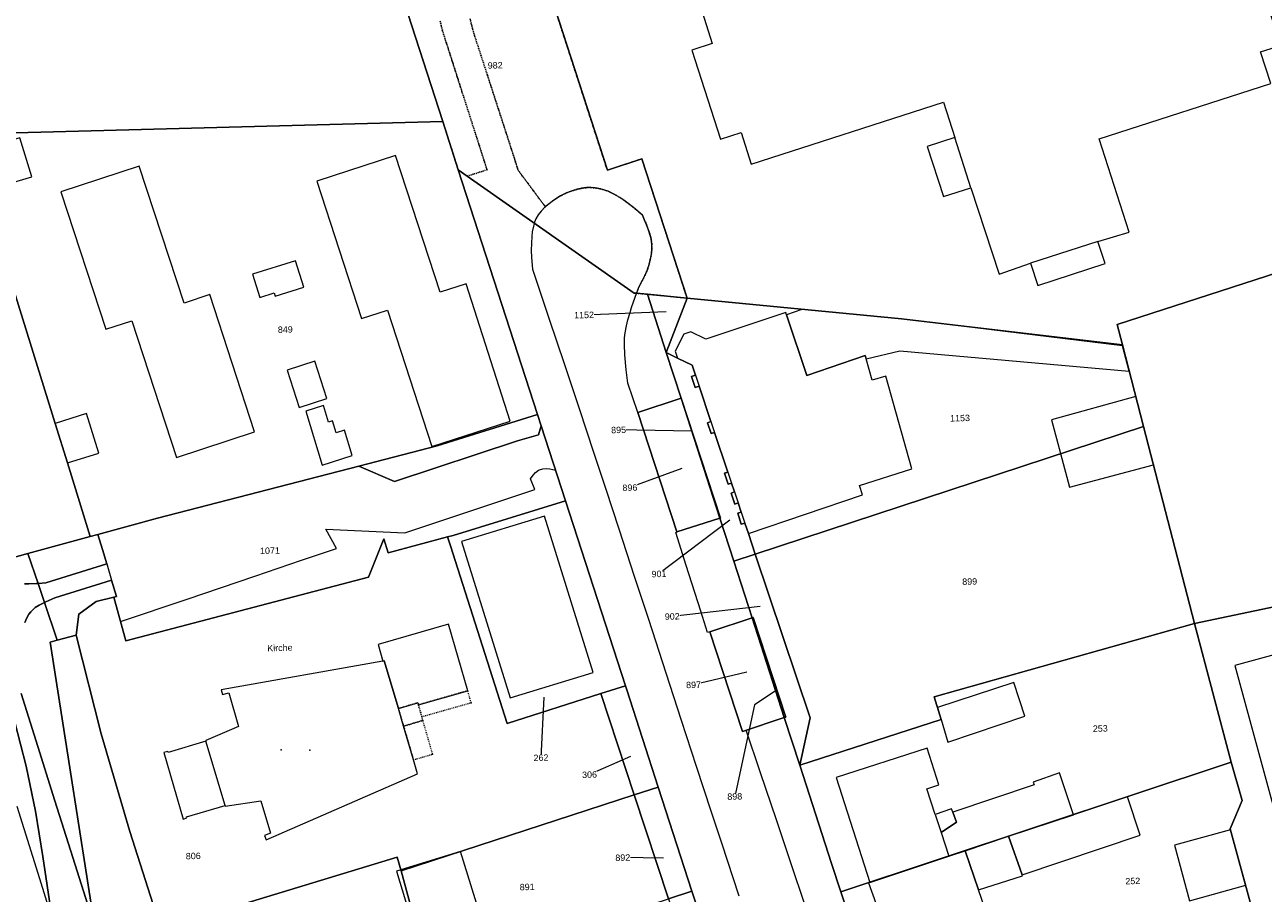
# Model space of a CAD drawing. Header units: millimetres. Extents: x -191 to 81095, y -508122 to 28741.
# Tile 26 of 255: x 4209 to 4345, y 9998 to 10093. Entities that reach past the tile are written whole.
import ezdxf

# ---------------------------------------------------------------- set-up
doc = ezdxf.new("R2010")
doc.units = ezdxf.units.MM
for name, pattern in [('VE22-087 DB - VST Hervest-Dorsten ALK VA2736$0$1', [0]), ('VE22-087 DB - VST Hervest-Dorsten ALK VA2736$0$2', [0.16, 0.06, -0.1]), ('VE22-087 DB - VST Hervest-Dorsten ALK VA2736$0$3', [0.26, 0.11, -0.15])]:
    doc.linetypes.add(name, pattern=pattern)
doc.layers.get('0').update_dxf_attribs({"color": 251})
for name, color, linetype, lineweight in [('VE22-087 DB - VST Hervest-Dorsten ALK VA2736$0$AX_Bauteil', 7, 'VE22-087 DB - VST Hervest-Dorsten ALK VA2736$0$1', 18), ('VE22-087 DB - VST Hervest-Dorsten ALK VA2736$0$AX_BesondererBauwerkspunkt_G2300', 7, 'VE22-087 DB - VST Hervest-Dorsten ALK VA2736$0$1', 18), ('VE22-087 DB - VST Hervest-Dorsten ALK VA2736$0$AX_Flurstueck', 9, 'VE22-087 DB - VST Hervest-Dorsten ALK VA2736$0$1', 18), ('VE22-087 DB - VST Hervest-Dorsten ALK VA2736$0$AX_Gebaeude', 7, 'VE22-087 DB - VST Hervest-Dorsten ALK VA2736$0$1', 18), ('VE22-087 DB - VST Hervest-Dorsten ALK VA2736$0$AX_IndustrieUndGewerbeflaeche', 7, 'VE22-087 DB - VST Hervest-Dorsten ALK VA2736$0$1', 18), ('VE22-087 DB - VST Hervest-Dorsten ALK VA2736$0$AX_Platz', 7, 'VE22-087 DB - VST Hervest-Dorsten ALK VA2736$0$1', 18), ('VE22-087 DB - VST Hervest-Dorsten ALK VA2736$0$AX_SonstigesBauwerkOderSonstigeEinrichtung', 7, 'VE22-087 DB - VST Hervest-Dorsten ALK VA2736$0$1', 18), ('VE22-087 DB - VST Hervest-Dorsten ALK VA2736$0$AX_SportFreizeitUndErholungsflaeche', 7, 'VE22-087 DB - VST Hervest-Dorsten ALK VA2736$0$1', 18), ('VE22-087 DB - VST Hervest-Dorsten ALK VA2736$0$AX_Strassenverkehr', 7, 'VE22-087 DB - VST Hervest-Dorsten ALK VA2736$0$1', 18), ('VE22-087 DB - VST Hervest-Dorsten ALK VA2736$0$AX_Strassenverkehrsanlage', 7, 'VE22-087 DB - VST Hervest-Dorsten ALK VA2736$0$1', 18), ('VE22-087 DB - VST Hervest-Dorsten ALK VA2736$0$AX_Weg', 7, 'VE22-087 DB - VST Hervest-Dorsten ALK VA2736$0$1', 18), ('VE22-087 DB - VST Hervest-Dorsten ALK VA2736$0$AX_Wohnbauflaeche', 7, 'VE22-087 DB - VST Hervest-Dorsten ALK VA2736$0$1', 18)]:
    doc.layers.add(name, color=color, linetype=linetype, lineweight=lineweight)
doc.layers.add('XREF ALK Kataster', color=251, linetype='Continuous')
doc.styles.add('VE22-087 DB - VST Hervest-Dorsten ALK VA2736$0$0', font='arial.ttf')

# ---------------------------------------------------------------- blocks, each defined once
blk = doc.blocks.new('VE22-087 DB - VST Hervest-Dorsten ALK VA2736$0$99')
at = {"color": 0}
blk.add_point((0, 0), dxfattribs=at)
blk = doc.blocks.new('VE22-087 DB - VST Hervest-Dorsten ALK VA2736')
at = {"layer": 'VE22-087 DB - VST Hervest-Dorsten ALK VA2736$0$AX_Bauteil', "color": 7, "linetype": 'VE22-087 DB - VST Hervest-Dorsten ALK VA2736$0$1', "lineweight": 13, "ltscale": 0.5}
for points in [[(4307.99, 10079.94, 0), (4309.77, 10074.46, 0), (4312.76, 10075.42, 0), (4311, 10080.9, 0)], [(4319.29, 10067.16, 0), (4320.09, 10064.73, 0), (4327.45, 10067.11, 0), (4326.66, 10069.55, 0)], [(4229.07, 10014.85, 0), (4224.96, 10013.61, 0), (4224.92, 10013.74, 0), (4224.48, 10013.61, 0), (4226.6, 10006.34, 0), (4227, 10006.49, 0), (4226.97, 10006.59, 0), (4231.17, 10007.81, 0)], [(4322.46, 10011.38, 0), (4319.59, 10010.38, 0), (4319.69, 10010.09, 0), (4310.8, 10007.11, 0), (4311.17, 10006.01, 0), (4309.5, 10004.86, 0), (4310.34, 10002.28, 0), (4312.13, 10002.87, 0), (4316.89, 10004.45, 0), (4323.97, 10006.81, 0)], [(4310.65, 10007.44, 0), (4308.86, 10006.85, 0), (4309.5, 10004.86, 0), (4311.17, 10006.01, 0), (4310.8, 10007.11, 0)]]:
    blk.add_polyline3d(points, close=True, dxfattribs=at)
at = {"layer": 'VE22-087 DB - VST Hervest-Dorsten ALK VA2736$0$AX_Flurstueck', "linetype": 'VE22-087 DB - VST Hervest-Dorsten ALK VA2736$0$1', "lineweight": 13, "ltscale": 0.5}
for points in [[(4245.62, 10111.62, 0), (4254.98, 10082.67, 0), (4256.68, 10077.39, 0), (4257.67, 10076.69, 0), (4275.92, 10063.9, 0), (4276.18, 10063.88, 0), (4277.37, 10063.77, 0), (4281.71, 10063.35, 0), (4276.78, 10078.58, 0), (4272.99, 10077.33, 0), (4261.43, 10113, 0)], [(4213.59, 9986.37, 0), (4211.25, 10002.23, 0), (4210.44, 10007.19, 0), (4209.4, 10012.11, 0), (4208.17, 10016.95, 0)], [(4303.31, 9983.91, 0), (4298.54, 9998.36, 0), (4297.51, 10001.48, 0), (4294.03, 10012.23, 0), (4292.35, 10017.44, 0), (4287.79, 10015.93, 0), (4284.19, 10026.84, 0), (4288.82, 10028.34, 0), (4286.81, 10034.57, 0), (4285.29, 10039.25, 0), (4280.61, 10037.75, 0), (4276.34, 10050.84, 0), (4281.05, 10052.39, 0), (4281.07, 10052.4, 0), (4279.43, 10057.38, 0), (4277.37, 10063.77, 0), (4276.18, 10063.88, 0), (4275.92, 10063.9, 0), (4257.67, 10076.69, 0), (4256.68, 10077.39, 0), (4265.35, 10050.6, 0), (4265.76, 10049.35, 0), (4268.4, 10041.17, 0), (4274.97, 10020.93, 0), (4275.12, 10020.47, 0), (4278.56, 10009.84, 0), (4282.25, 9998.46, 0), (4283.17, 9995.61, 0)], [(4279.43, 10061.84, 0), (4270.44, 10061.49, 0)], [(4282.23, 10048.77, 0), (4274.21, 10048.92, 0)], [(4281.15, 10044.71, 0), (4275.46, 10042.6, 0)], [(4286.4, 10039.03, 0), (4278.64, 10033.16, 0)], [(4388.47, 10038.49, 0), (4337.21, 10027.73, 0), (4341.25, 10012.55, 0), (4342.43, 10008.38, 0), (4341.14, 10005.26, 0), (4343.33, 9997.23, 0)], [(4217.26, 9992.34, 0), (4212.05, 10025.69, 0), (4212.81, 10025.9, 0), (4211.41, 10030.03, 0), (4210.71, 10032.12, 0), (4209.61, 10035.38, 0), (4204.75, 10034.06, 0)], [(4208.17, 10016.95, 0), (4209.4, 10012.11, 0), (4210.44, 10007.19, 0), (4211.25, 10002.23, 0), (4213.59, 9986.37, 0)], [(4289.71, 10029.59, 0), (4280.09, 10028.51, 0)], [(4288.25, 10022.4, 0), (4282.42, 10021.03, 0)], [(4291.46, 10020.4, 0), (4289.08, 10018.82, 0), (4286.93, 10008.81, 0)], [(4266.04, 10019.69, 0), (4265.73, 10013.05, 0)], [(4275.54, 10013.17, 0), (4271.03, 10011.2, 0)], [(4279.12, 10002.06, 0), (4274.68, 10002.12, 0)]]:
    blk.add_polyline3d(points, dxfattribs=at)
for points in [[(4261.43, 10113, 0), (4272.99, 10077.33, 0), (4276.78, 10078.58, 0), (4281.71, 10063.35, 0), (4305.18, 10061.08, 0), (4329.36, 10058.24, 0), (4328.78, 10060.47, 0), (4361.43, 10071.04, 0), (4381.59, 10069.96, 0), (4381.71, 10070.54, 0), (4381.86, 10071.13, 0), (4382.03, 10071.7, 0), (4382.22, 10072.28, 0), (4382.42, 10072.84, 0), (4382.64, 10073.4, 0), (4382.89, 10073.95, 0), (4383.14, 10074.5, 0), (4383.42, 10075.03, 0), (4385.38, 10111.58, 0), (4371.05, 10111.92, 0), (4355.82, 10111.71, 0), (4315.43, 10112.26, 0)], [(4215.95, 10111.24, 0), (4195.82, 10110.38, 0), (4202.75, 10081.29, 0), (4254.98, 10082.67, 0), (4245.62, 10111.62, 0), (4241.2, 10109.63, 0), (4236.23, 10108.72, 0), (4231.06, 10108.92, 0)], [(4256.68, 10077.39, 0), (4254.98, 10082.67, 0), (4202.75, 10081.29, 0), (4212.58, 10049.62, 0), (4213.92, 10045.3, 0), (4216.42, 10037.24, 0), (4217.25, 10037.47, 0), (4223.77, 10039.26, 0), (4245.81, 10044.95, 0), (4254.38, 10047.17, 0), (4265.35, 10050.6, 0)], [(4199.99, 10081.22, 0), (4193.91, 10080.88, 0), (4191.44, 10080.74, 0), (4191.31, 10080.73, 0), (4188.16, 10080.56, 0), (4189.36, 10072.67, 0), (4195.55, 10051.85, 0), (4199.42, 10039.34, 0), (4204.16, 10033.9, 0), (4204.75, 10034.06, 0), (4209.61, 10035.38, 0), (4216.42, 10037.24, 0), (4213.92, 10045.3, 0), (4212.58, 10049.62, 0), (4202.75, 10081.29, 0)], [(4361.43, 10071.04, 0), (4328.78, 10060.47, 0), (4329.36, 10058.24, 0), (4331.65, 10049.29, 0), (4337.21, 10027.73, 0), (4388.47, 10038.49, 0), (4388.15, 10039.24, 0), (4387.85, 10039.99, 0), (4387.57, 10040.75, 0), (4387.32, 10041.52, 0), (4387.08, 10042.29, 0), (4386.87, 10043.07, 0), (4381.28, 10064.8, 0), (4381.25, 10065.37, 0), (4381.23, 10065.95, 0), (4381.22, 10066.52, 0), (4381.24, 10067.1, 0), (4381.27, 10067.67, 0), (4381.32, 10068.25, 0), (4381.39, 10068.82, 0), (4381.48, 10069.39, 0), (4381.59, 10069.96, 0)], [(4277.37, 10063.77, 0), (4279.43, 10057.38, 0), (4281.71, 10063.35, 0)], [(4281.71, 10063.35, 0), (4279.43, 10057.38, 0), (4280.66, 10056.78, 0), (4282.27, 10055.99, 0), (4282.63, 10054.91, 0), (4282.2, 10054.76, 0), (4282.61, 10053.56, 0), (4283.04, 10053.7, 0), (4284.33, 10049.84, 0), (4283.95, 10049.71, 0), (4284.35, 10048.51, 0), (4284.73, 10048.64, 0), (4286.18, 10044.31, 0), (4285.8, 10044.18, 0), (4286.19, 10042.98, 0), (4286.58, 10043.11, 0), (4286.9, 10042.13, 0), (4286.52, 10042, 0), (4286.94, 10040.81, 0), (4287.31, 10040.93, 0), (4287.64, 10039.92, 0), (4287.26, 10039.8, 0), (4287.64, 10038.6, 0), (4288.04, 10038.73, 0), (4288.42, 10037.6, 0), (4289.17, 10035.34, 0), (4331.65, 10049.29, 0), (4329.36, 10058.24, 0), (4305.18, 10061.08, 0)], [(4284.73, 10048.64, 0), (4284.35, 10048.51, 0), (4283.95, 10049.71, 0), (4284.33, 10049.84, 0), (4283.04, 10053.7, 0), (4282.61, 10053.56, 0), (4282.2, 10054.76, 0), (4282.63, 10054.91, 0), (4282.27, 10055.99, 0), (4280.66, 10056.78, 0), (4279.43, 10057.38, 0), (4281.07, 10052.4, 0), (4285.36, 10039.28, 0), (4285.29, 10039.25, 0), (4286.81, 10034.57, 0), (4289.17, 10035.34, 0), (4288.42, 10037.6, 0), (4288.04, 10038.73, 0), (4287.64, 10038.6, 0), (4287.26, 10039.8, 0), (4287.64, 10039.92, 0), (4287.31, 10040.93, 0), (4286.94, 10040.81, 0), (4286.52, 10042, 0), (4286.9, 10042.13, 0), (4286.58, 10043.11, 0), (4286.19, 10042.98, 0), (4285.8, 10044.18, 0), (4286.18, 10044.31, 0)], [(4285.29, 10039.25, 0), (4281.05, 10052.39, 0), (4276.34, 10050.84, 0), (4280.61, 10037.75, 0)], [(4285.36, 10039.28, 0), (4281.07, 10052.4, 0), (4281.05, 10052.39, 0), (4285.29, 10039.25, 0)], [(4249.01, 10035.46, 0), (4255.52, 10037.21, 0), (4256.14, 10037.37, 0), (4268.4, 10041.17, 0), (4265.76, 10049.35, 0), (4265.35, 10050.6, 0), (4254.38, 10047.17, 0), (4245.81, 10044.95, 0), (4223.77, 10039.26, 0), (4217.25, 10037.47, 0), (4216.42, 10037.24, 0), (4209.61, 10035.38, 0), (4210.71, 10032.12, 0), (4211.41, 10030.03, 0), (4212.81, 10025.9, 0), (4214.88, 10026.45, 0), (4215.19, 10028.75, 0), (4217.06, 10030.13, 0), (4219.01, 10030.62, 0), (4220.33, 10025.84, 0), (4246.88, 10032.8, 0), (4248.53, 10036.99, 0)], [(4337.21, 10027.73, 0), (4331.65, 10049.29, 0), (4289.17, 10035.34, 0), (4295.17, 10017.4, 0), (4294.03, 10012.23, 0), (4309.5, 10017.24, 0), (4308.76, 10019.72, 0)], [(4268.4, 10041.17, 0), (4256.14, 10037.37, 0), (4255.52, 10037.21, 0), (4255.82, 10036.25, 0), (4262.04, 10016.8, 0), (4272.27, 10020.07, 0), (4274.97, 10020.93, 0)], [(4220.33, 10025.84, 0), (4219.01, 10030.62, 0), (4217.06, 10030.13, 0), (4215.19, 10028.75, 0), (4214.88, 10026.45, 0), (4217.63, 10015.66, 0), (4220.74, 10004.97, 0), (4224.13, 9994.38, 0), (4233.23, 9997.07, 0), (4250.01, 10002.16, 0), (4250.42, 10000.66, 0), (4275.94, 10008.99, 0), (4272.27, 10020.07, 0), (4262.04, 10016.8, 0), (4255.82, 10036.25, 0), (4255.52, 10037.21, 0), (4249.01, 10035.46, 0), (4248.53, 10036.99, 0), (4246.88, 10032.8, 0)], [(4288.94, 10028.38, 0), (4292.52, 10017.5, 0), (4292.35, 10017.44, 0), (4294.03, 10012.23, 0), (4295.17, 10017.4, 0), (4289.17, 10035.34, 0), (4286.81, 10034.57, 0), (4288.82, 10028.34, 0)], [(4292.35, 10017.44, 0), (4288.82, 10028.34, 0), (4284.19, 10026.84, 0), (4287.79, 10015.93, 0)], [(4288.94, 10028.38, 0), (4288.82, 10028.34, 0), (4292.35, 10017.44, 0), (4292.52, 10017.5, 0)], [(4298.54, 9998.36, 0), (4341.25, 10012.55, 0), (4337.21, 10027.73, 0), (4308.76, 10019.72, 0), (4309.5, 10017.24, 0), (4294.03, 10012.23, 0), (4297.51, 10001.48, 0)], [(4214.88, 10026.45, 0), (4212.81, 10025.9, 0), (4212.05, 10025.69, 0), (4217.26, 9992.34, 0), (4217.55, 9992.43, 0), (4220.35, 9993.26, 0), (4224.13, 9994.38, 0), (4220.74, 10004.97, 0), (4217.63, 10015.66, 0)], [(4275.12, 10020.47, 0), (4274.97, 10020.93, 0), (4272.27, 10020.07, 0), (4275.94, 10008.99, 0), (4278.56, 10009.84, 0)], [(4341.14, 10005.26, 0), (4342.43, 10008.38, 0), (4341.25, 10012.55, 0), (4298.54, 9998.36, 0), (4303.31, 9983.91, 0), (4317.74, 9988.71, 0), (4343.33, 9997.23, 0)], [(4278.56, 10009.84, 0), (4275.94, 10008.99, 0), (4279.67, 9997.61, 0), (4282.25, 9998.46, 0)], [(4275.94, 10008.99, 0), (4250.42, 10000.66, 0), (4253.57, 9989.07, 0), (4279.67, 9997.61, 0)], [(4253.57, 9989.07, 0), (4250.42, 10000.66, 0), (4250.01, 10002.16, 0), (4233.23, 9997.07, 0), (4244.38, 9975.75, 0), (4256.1, 9979.64, 0), (4256.12, 9979.65, 0)], [(4282.25, 9998.46, 0), (4279.67, 9997.61, 0), (4280.6, 9994.77, 0), (4283.17, 9995.61, 0)]]:
    blk.add_polyline3d(points, close=True, dxfattribs=at)
at = {"layer": 'VE22-087 DB - VST Hervest-Dorsten ALK VA2736$0$AX_Gebaeude', "color": 7, "linetype": 'VE22-087 DB - VST Hervest-Dorsten ALK VA2736$0$1', "lineweight": 13, "ltscale": 0.5}
blk.add_polyline3d([(4283.36, 10094.65, 0), (4284.47, 10091.19, 0), (4282.22, 10090.48, 0), (4285.38, 10080.74, 0), (4287.63, 10081.48, 0), (4288.74, 10078, 0), (4309.75, 10084.79, 0), (4311, 10080.9, 0), (4307.99, 10079.94, 0), (4309.77, 10074.46, 0), (4312.76, 10075.42, 0), (4315.85, 10065.97, 0), (4319.29, 10067.16, 0), (4320.09, 10064.73, 0), (4327.45, 10067.11, 0), (4326.66, 10069.55, 0), (4330.09, 10070.56, 0), (4326.79, 10080.76, 0), (4345.58, 10086.84, 0), (4344.45, 10090.29, 0), (4346.65, 10091, 0), (4343.5, 10100.75, 0)], dxfattribs=at)
for points in [[(4208.72, 10080.89, 0), (4204.48, 10079.63, 0), (4205.8, 10075.36, 0), (4210.04, 10076.62, 0)], [(4254.69, 10063.99, 0), (4249.81, 10078.95, 0), (4241.22, 10076.13, 0), (4246.11, 10061.11, 0), (4248.95, 10062.04, 0), (4253.8, 10047.09, 0), (4262.36, 10049.87, 0), (4257.53, 10064.91, 0)], [(4226.69, 10062.8, 0), (4221.79, 10077.79, 0), (4213.21, 10074.97, 0), (4218.12, 10059.94, 0), (4220.96, 10060.87, 0), (4225.86, 10045.89, 0), (4234.4, 10048.71, 0), (4229.52, 10063.73, 0)], [(4238.88, 10067.43, 0), (4234.18, 10065.95, 0), (4234.98, 10063.42, 0), (4236.55, 10063.91, 0), (4236.66, 10063.55, 0), (4239.79, 10064.54, 0)], [(4292.51, 10061.78, 0), (4283.77, 10058.84, 0), (4282.13, 10059.65, 0), (4281.35, 10059.41, 0), (4280.41, 10057.53, 0), (4280.66, 10056.78, 0), (4282.27, 10055.99, 0), (4282.63, 10054.91, 0), (4283.04, 10053.7, 0), (4284.33, 10049.84, 0), (4284.73, 10048.64, 0), (4286.18, 10044.31, 0), (4286.58, 10043.11, 0), (4286.9, 10042.13, 0), (4287.31, 10040.93, 0), (4287.64, 10039.92, 0), (4288.04, 10038.73, 0), (4288.42, 10037.6, 0), (4300.91, 10041.82, 0), (4300.58, 10042.82, 0), (4306.31, 10044.65, 0), (4303.46, 10054.79, 0), (4301.96, 10054.37, 0), (4301.3, 10056.69, 0), (4301.19, 10057.05, 0), (4294.8, 10054.88, 0), (4292.6, 10061.5, 0)], [(4329.36, 10058.12, 0), (4305.18, 10061.06, 0), (4294.27, 10062.08, 0), (4292.6, 10061.5, 0), (4294.8, 10054.88, 0), (4301.19, 10057.05, 0), (4301.3, 10056.69, 0), (4304.97, 10057.58, 0), (4330.08, 10055.36, 0)], [(4240.99, 10056.44, 0), (4237.96, 10055.45, 0), (4239.29, 10051.38, 0), (4242.31, 10052.36, 0)], [(4241.93, 10051.6, 0), (4240.02, 10050.98, 0), (4241.81, 10045.07, 0), (4245.06, 10046.12, 0), (4244.23, 10048.89, 0), (4243.31, 10048.6, 0), (4242.91, 10049.92, 0), (4242.48, 10049.78, 0)], [(4331.65, 10049.29, 0), (4330.8, 10052.59, 0), (4321.57, 10050.01, 0), (4323.54, 10042.65, 0), (4332.73, 10045.11, 0)], [(4216.01, 10050.7, 0), (4212.58, 10049.62, 0), (4213.92, 10045.3, 0), (4217.35, 10046.39, 0)], [(4266.13, 10039.48, 0), (4257.05, 10036.72, 0), (4262.37, 10019.59, 0), (4271.44, 10022.39, 0)], [(4341.63, 10023.13, 0), (4357.51, 9964.97, 0), (4375.01, 9969.75, 0), (4371.64, 9982.1, 0), (4418.72, 9994.96, 0), (4412.32, 10018.35, 0), (4387.15, 10011.47, 0), (4381.03, 10033.9, 0)], [(4257.72, 10020.38, 0), (4255.63, 10027.66, 0), (4247.92, 10025.43, 0), (4248.44, 10023.63, 0), (4248.59, 10023.66, 0), (4250.13, 10018.43, 0), (4252.26, 10019.06, 0), (4252.32, 10018.83, 0)], [(4251.78, 10012.82, 0), (4250.7, 10016.5, 0), (4250.13, 10018.43, 0), (4248.59, 10023.66, 0), (4248.44, 10023.63, 0), (4230.73, 10020.47, 0), (4230.88, 10019.96, 0), (4231.57, 10020.15, 0), (4232.64, 10016.45, 0), (4229.05, 10014.94, 0), (4229.07, 10014.85, 0), (4224.96, 10013.61, 0), (4224.92, 10013.74, 0), (4224.48, 10013.61, 0), (4226.6, 10006.34, 0), (4227, 10006.49, 0), (4226.97, 10006.59, 0), (4231.17, 10007.81, 0), (4231.19, 10007.75, 0), (4235.07, 10008.34, 0), (4236.15, 10004.79, 0), (4235.5, 10004.55, 0), (4235.66, 10004.05, 0), (4252.23, 10011.29, 0)], [(4317.47, 10021.28, 0), (4309.11, 10018.53, 0), (4309.5, 10017.24, 0), (4310.24, 10014.74, 0), (4318.66, 10017.58, 0)], [(4310.8, 10007.11, 0), (4310.65, 10007.44, 0), (4308.86, 10006.85, 0), (4307.94, 10009.66, 0), (4309.27, 10010.1, 0), (4307.98, 10014.08, 0), (4298.01, 10010.87, 0), (4301.7, 9999.4, 0), (4310.34, 10002.28, 0), (4312.13, 10002.87, 0), (4316.89, 10004.45, 0), (4323.97, 10006.81, 0), (4322.46, 10011.38, 0), (4319.59, 10010.38, 0), (4319.69, 10010.09, 0)], [(4318.36, 10000.22, 0), (4316.89, 10004.45, 0), (4312.13, 10002.87, 0), (4313.61, 9998.59, 0), (4318.39, 10000.13, 0)], [(4341.16, 10005.16, 0), (4335.02, 10003.48, 0), (4336.68, 9997.4, 0), (4342.83, 9999.09, 0)], [(4253.7, 9988.24, 0), (4253.87, 9988.29, 0), (4253.59, 9989.26, 0), (4260.47, 9991.37, 0), (4256.93, 10002.78, 0), (4249.93, 10000.62, 0), (4251.54, 9995.34, 0), (4248.6, 9994.4, 0), (4250.54, 9988.33, 0), (4253.42, 9989.21, 0)], [(4316.31, 9990.75, 0), (4313.61, 9998.59, 0), (4312.13, 10002.87, 0), (4310.34, 10002.28, 0), (4301.7, 9999.4, 0), (4301.56, 9999.36, 0), (4303.18, 9994.92, 0), (4303.31, 9994.97, 0), (4305.73, 9987.23, 0)]]:
    blk.add_polyline3d(points, close=True, dxfattribs=at)
at = {"layer": 'VE22-087 DB - VST Hervest-Dorsten ALK VA2736$0$AX_IndustrieUndGewerbeflaeche', "color": 253, "linetype": 'VE22-087 DB - VST Hervest-Dorsten ALK VA2736$0$1', "lineweight": 13, "ltscale": 0.5, "true_color": 0x999999}
blk.add_polyline3d([(4388.47, 10038.49, 0), (4337.21, 10027.73, 0), (4341.25, 10012.55, 0), (4342.43, 10008.38, 0), (4341.14, 10005.26, 0), (4343.33, 9997.23, 0)], dxfattribs=at)
at = {"layer": 'VE22-087 DB - VST Hervest-Dorsten ALK VA2736$0$AX_Platz', "color": 254, "linetype": 'VE22-087 DB - VST Hervest-Dorsten ALK VA2736$0$1', "lineweight": 13, "ltscale": 0.5, "true_color": 0xd9ffd9}
blk.add_polyline3d([(4292.35, 10017.44, 0), (4292.52, 10017.5, 0), (4288.94, 10028.38, 0), (4288.82, 10028.34, 0), (4284.19, 10026.84, 0), (4287.79, 10015.93, 0)], close=True, dxfattribs=at)
at = {"layer": 'VE22-087 DB - VST Hervest-Dorsten ALK VA2736$0$AX_SonstigesBauwerkOderSonstigeEinrichtung', "color": 7, "linetype": 'VE22-087 DB - VST Hervest-Dorsten ALK VA2736$0$3', "lineweight": 13, "ltscale": 0.5}
for points in [[(4252.32, 10018.83, 0), (4252.69, 10017.55, 0), (4258.09, 10019.07, 0), (4257.72, 10020.38, 0)], [(4250.13, 10018.43, 0), (4250.7, 10016.5, 0), (4252.81, 10017.13, 0), (4252.69, 10017.55, 0), (4252.32, 10018.83, 0), (4252.26, 10019.06, 0)], [(4250.7, 10016.5, 0), (4251.78, 10012.82, 0), (4253.88, 10013.44, 0), (4252.81, 10017.13, 0)]]:
    blk.add_polyline3d(points, close=True, dxfattribs=at)
for points in [[(4252.81, 10017.13, 0), (4252.69, 10017.55, 0), (4252.32, 10018.83, 0), (4252.26, 10019.06, 0)], [(4251.78, 10012.82, 0), (4253.88, 10013.44, 0)]]:
    blk.add_polyline3d(points, dxfattribs=at)
at = {"layer": 'VE22-087 DB - VST Hervest-Dorsten ALK VA2736$0$AX_SportFreizeitUndErholungsflaeche', "color": 253, "linetype": 'VE22-087 DB - VST Hervest-Dorsten ALK VA2736$0$1', "lineweight": 13, "ltscale": 0.5, "true_color": 0x999999}
blk.add_polyline3d([(4209.22, 10032.08, 0), (4209.72, 10032.08, 0), (4210.51, 10032.11, 0), (4210.71, 10032.12, 0), (4211.55, 10032.18, 0), (4218.23, 10034.25, 0), (4217.75, 10035.83, 0), (4217.25, 10037.47, 0), (4216.42, 10037.24, 0), (4213.92, 10045.3, 0), (4212.58, 10049.62, 0), (4202.75, 10081.29, 0)], dxfattribs=at)
at = {"layer": 'VE22-087 DB - VST Hervest-Dorsten ALK VA2736$0$AX_Strassenverkehr', "color": 253, "linetype": 'VE22-087 DB - VST Hervest-Dorsten ALK VA2736$0$1', "lineweight": 13, "ltscale": 0.5, "true_color": 0x999999}
for points in [[(4208.86, 10020.07, 0), (4210.69, 10014.26, 0), (4212.56, 10008.33, 0), (4214.52, 10002.12, 0), (4216.36, 9996.26, 0)], [(4224.13, 9994.38, 0), (4220.74, 10004.97, 0), (4217.63, 10015.66, 0), (4214.88, 10026.45, 0), (4215.19, 10028.75, 0), (4217.06, 10030.13, 0), (4219.01, 10030.62, 0), (4219.31, 10030.7, 0), (4218.76, 10032.49, 0), (4212.56, 10030.54, 0), (4212.56, 10030.54, 0), (4211.57, 10030.11, 0), (4211.41, 10030.03, 0), (4210.85, 10029.76, 0), (4210.41, 10029.48, 0), (4210.2, 10029.31, 0), (4209.93, 10029.03, 0), (4209.72, 10028.74, 0), (4209.5, 10028.37, 0), (4209.25, 10027.83, 0)]]:
    blk.add_polyline3d(points, dxfattribs=at)
blk.add_polyline3d([(4288.94, 10028.38, 0), (4292.52, 10017.5, 0), (4292.35, 10017.44, 0), (4287.79, 10015.93, 0), (4284.19, 10026.84, 0), (4288.82, 10028.34, 0)], close=True, dxfattribs=at)
at = {"layer": 'VE22-087 DB - VST Hervest-Dorsten ALK VA2736$0$AX_Strassenverkehrsanlage', "color": 7, "linetype": 'VE22-087 DB - VST Hervest-Dorsten ALK VA2736$0$1', "lineweight": 13, "ltscale": 0.5, "true_color": 0xf7f7f0}
blk.add_polyline3d([(4218.23, 10034.25, 0), (4218.76, 10032.49, 0)], dxfattribs=at)
at = {"layer": 'VE22-087 DB - VST Hervest-Dorsten ALK VA2736$0$AX_Wohnbauflaeche', "color": 253, "linetype": 'VE22-087 DB - VST Hervest-Dorsten ALK VA2736$0$1', "lineweight": 13, "ltscale": 0.5, "true_color": 0x999999}
blk.add_polyline3d([(4215.95, 10111.24, 0), (4195.82, 10110.38, 0), (4202.75, 10081.29, 0), (4254.98, 10082.67, 0), (4245.62, 10111.62, 0), (4241.2, 10109.63, 0), (4236.23, 10108.72, 0), (4231.06, 10108.92, 0)], close=True, dxfattribs=at)
at = {"layer": 'VE22-087 DB - VST Hervest-Dorsten ALK VA2736$0$AX_BesondererBauwerkspunkt_G2300', "color": 7, "xscale": 0.5, "yscale": 0.5, "zscale": 0.5}
for p, rotation in [((4258.09, 10019.07), 1.589476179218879), ((4250.7, 10016.5), 1.58947571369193), ((4252.69, 10017.55), 1.589475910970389), ((4252.81, 10017.13), 1.589475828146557), ((4251.78, 10012.82), 1.589474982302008), ((4253.88, 10013.44), 1.58947509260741)]:
    blk.add_blockref('VE22-087 DB - VST Hervest-Dorsten ALK VA2736$0$99', p, dxfattribs=dict(at, rotation=rotation))
at = {"layer": 'VE22-087 DB - VST Hervest-Dorsten ALK VA2736$0$AX_Gebaeude', "color": 7, "xscale": 0.5, "yscale": 0.5, "zscale": 0.5}
for p, rotation in [((4237.32, 10013.92), 1.589475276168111), ((4240.43, 10013.89), 1.58947525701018)]:
    blk.add_blockref('VE22-087 DB - VST Hervest-Dorsten ALK VA2736$0$99', p, dxfattribs=dict(at, rotation=rotation))
at = {"layer": 'VE22-087 DB - VST Hervest-Dorsten ALK VA2736$0$AX_Flurstueck', "char_height": 0.7, "attachment_point": 2, "rotation": 1.5895, "style": 'VE22-087 DB - VST Hervest-Dorsten ALK VA2736$0$0', "bg_fill": 3, "box_fill_scale": 1, "bg_fill_color": 256, "bg_fill_transparency": 0}
for s, insert in [('982', (4260.71, 10089.16)), ('1152', (4270.43, 10061.84)), ('849', (4237.75, 10060.25)), ('1153', (4311.56, 10050.56)), ('895', (4274.21, 10049.27)), ('896', (4275.45, 10042.95)), ('1071', (4236.07, 10036.06)), ('901', (4278.63, 10033.51)), ('899', (4312.62, 10032.68)), ('902', (4280.08, 10028.86)), ('897', (4282.41, 10021.38)), ('253', (4326.91, 10016.6)), ('262', (4265.72, 10013.4)), ('306', (4271.03, 10011.55)), ('898', (4286.92, 10009.16)), ('806', (4227.68, 10002.65)), ('892', (4274.67, 10002.47)), ('891', (4264.21, 9999.26)), ('252', (4330.46, 9999.91))]:
    blk.add_mtext(s, dxfattribs=dict(at, insert=insert))
at = {"layer": 'VE22-087 DB - VST Hervest-Dorsten ALK VA2736$0$AX_Gebaeude', "color": 7, "insert": (4237.16, 10025.42), "char_height": 0.7, "attachment_point": 2, "rotation": 1.5895, "style": 'VE22-087 DB - VST Hervest-Dorsten ALK VA2736$0$0', "bg_fill": 3, "box_fill_scale": 1, "bg_fill_color": 256, "bg_fill_transparency": 0}
blk.add_mtext('Kirche', dxfattribs=at)
at = {"layer": 'VE22-087 DB - VST Hervest-Dorsten ALK VA2736$0$AX_Gebaeude', "color": 7, "linetype": 'VE22-087 DB - VST Hervest-Dorsten ALK VA2736$0$1', "lineweight": 13, "ltscale": 0.5}
blk.add_polyline3d([(4329.9, 10008.78, 0), (4323.97, 10006.81, 0), (4316.89, 10004.45, 0), (4318.36, 10000.22, 0), (4331.29, 10004.59, 0)], close=True, dxfattribs=at)
at = {"layer": 'VE22-087 DB - VST Hervest-Dorsten ALK VA2736$0$AX_Platz', "color": 254, "linetype": 'VE22-087 DB - VST Hervest-Dorsten ALK VA2736$0$1', "lineweight": 13, "ltscale": 0.5, "true_color": 0xd9ffd9}
blk.add_polyline3d([(4285.29, 10039.25, 0), (4285.36, 10039.28, 0), (4281.07, 10052.4, 0), (4281.05, 10052.39, 0), (4276.34, 10050.84, 0), (4280.61, 10037.75, 0)], close=True, dxfattribs=at)
at = {"layer": 'VE22-087 DB - VST Hervest-Dorsten ALK VA2736$0$AX_Strassenverkehr', "color": 253, "linetype": 'VE22-087 DB - VST Hervest-Dorsten ALK VA2736$0$1', "lineweight": 13, "ltscale": 0.5, "true_color": 0x999999}
for points in [[(4213.59, 9986.37, 0), (4211.25, 10002.23, 0), (4210.44, 10007.19, 0), (4209.4, 10012.11, 0), (4208.17, 10016.95, 0)], [(4303.31, 9983.91, 0), (4298.54, 9998.36, 0), (4297.51, 10001.48, 0), (4294.03, 10012.23, 0), (4295.17, 10017.4, 0), (4289.17, 10035.34, 0), (4288.42, 10037.6, 0), (4288.04, 10038.73, 0), (4287.64, 10038.6, 0), (4287.26, 10039.8, 0), (4287.64, 10039.92, 0), (4287.31, 10040.93, 0), (4286.94, 10040.81, 0), (4286.52, 10042, 0), (4286.9, 10042.13, 0), (4286.58, 10043.11, 0), (4286.19, 10042.98, 0), (4285.8, 10044.18, 0), (4286.18, 10044.31, 0), (4284.73, 10048.64, 0), (4284.35, 10048.51, 0), (4283.95, 10049.71, 0), (4284.33, 10049.84, 0), (4283.04, 10053.7, 0), (4282.61, 10053.56, 0), (4282.2, 10054.76, 0), (4282.63, 10054.91, 0), (4282.27, 10055.99, 0), (4280.66, 10056.78, 0), (4279.43, 10057.38, 0), (4281.71, 10063.35, 0), (4277.37, 10063.77, 0), (4276.18, 10063.88, 0), (4275.92, 10063.9, 0), (4257.67, 10076.69, 0), (4256.68, 10077.39, 0), (4265.35, 10050.6, 0), (4265.76, 10049.35, 0), (4265.46, 10048.39, 0), (4263.17, 10047.72, 0), (4249.69, 10043.28, 0), (4245.81, 10044.95, 0), (4223.77, 10039.26, 0), (4217.25, 10037.47, 0), (4217.75, 10035.83, 0), (4218.23, 10034.25, 0), (4211.55, 10032.18, 0), (4210.71, 10032.12, 0), (4211.41, 10030.03, 0), (4211.57, 10030.11, 0), (4212.56, 10030.54, 0), (4212.56, 10030.54, 0), (4218.76, 10032.49, 0), (4219.31, 10030.7, 0), (4219.01, 10030.62, 0), (4220.33, 10025.84, 0), (4246.88, 10032.8, 0), (4248.53, 10036.99, 0), (4249.01, 10035.46, 0), (4255.52, 10037.21, 0), (4256.14, 10037.37, 0), (4268.4, 10041.17, 0), (4274.97, 10020.93, 0), (4272.27, 10020.07, 0), (4275.94, 10008.99, 0), (4279.67, 9997.61, 0)], [(4208.17, 10016.95, 0), (4209.4, 10012.11, 0), (4210.44, 10007.19, 0), (4211.25, 10002.23, 0), (4213.59, 9986.37, 0)], [(4216.36, 9996.26, 0), (4214.52, 10002.12, 0), (4212.56, 10008.33, 0), (4210.69, 10014.26, 0), (4208.86, 10020.07, 0)], [(4209.25, 10027.83, 0), (4209.5, 10028.37, 0), (4209.72, 10028.74, 0), (4209.93, 10029.03, 0), (4210.2, 10029.31, 0), (4210.41, 10029.48, 0), (4210.85, 10029.76, 0), (4211.41, 10030.03, 0), (4210.71, 10032.12, 0), (4210.51, 10032.11, 0), (4209.72, 10032.08, 0), (4209.22, 10032.08, 0)]]:
    blk.add_polyline3d(points, dxfattribs=at)
blk.add_polyline3d([(4281.07, 10052.4, 0), (4285.36, 10039.28, 0), (4285.29, 10039.25, 0), (4280.61, 10037.75, 0), (4276.34, 10050.84, 0), (4281.05, 10052.39, 0)], close=True, dxfattribs=at)
at = {"layer": 'VE22-087 DB - VST Hervest-Dorsten ALK VA2736$0$AX_Strassenverkehrsanlage', "color": 7, "linetype": 'VE22-087 DB - VST Hervest-Dorsten ALK VA2736$0$1', "lineweight": 13, "ltscale": 0.5, "true_color": 0xf7f7f0}
for points in [[(4248.91, 9880.01, 0), (4247.37, 9885.08, 0), (4246.22, 9888.61, 0), (4244.95, 9892.22, 0), (4243.96, 9894.9, 0), (4242.32, 9899.45, 0), (4240.2, 9906.03, 0), (4237.48, 9914.69, 0), (4235.16, 9922.09, 0), (4233.37, 9927.78, 0), (4230.72, 9936.26, 0), (4228.04, 9944.82, 0), (4225.74, 9952.18, 0), (4224.12, 9957.35, 0), (4222.7, 9961.91, 0), (4220.05, 9970.4, 0), (4217.56, 9978.39, 0), (4215.51, 9984.95, 0), (4213.58, 9991.19, 0), (4210.89, 9999.78, 0), (4208.41, 10007.71, 0)], [(4276.34, 10050.84, 0), (4275.25, 10054.04, 0), (4275.06, 10055.48, 0), (4274.9, 10057.13, 0), (4274.86, 10058.28, 0), (4274.88, 10058.98, 0), (4274.94, 10059.55, 0), (4275.08, 10060.29, 0), (4275.24, 10060.96, 0), (4275.47, 10061.75, 0), (4275.64, 10062.32, 0), (4276.21, 10063.97, 0), (4276.45, 10064.54, 0), (4276.83, 10065.3, 0), (4277.21, 10066.05, 0), (4277.37, 10066.44, 0), (4277.55, 10067.03, 0), (4277.67, 10067.49, 0), (4277.81, 10068.16, 0), (4277.87, 10068.76, 0), (4277.85, 10069.27, 0), (4277.78, 10069.82, 0), (4277.69, 10070.21, 0), (4277.5, 10070.79, 0), (4277.29, 10071.35, 0), (4277.07, 10071.86, 0), (4276.82, 10072.42, 0), (4275.86, 10073.24, 0), (4274.95, 10073.94, 0), (4274.36, 10074.35, 0), (4273.71, 10074.73, 0), (4273.07, 10075.03, 0), (4272.46, 10075.24, 0), (4271.82, 10075.38, 0), (4271.23, 10075.44, 0), (4270.72, 10075.43, 0), (4270.16, 10075.36, 0), (4269.64, 10075.24, 0), (4269.02, 10075.04, 0), (4268.54, 10074.85, 0), (4267.87, 10074.52, 0), (4267.12, 10074.05, 0), (4266.61, 10073.67, 0), (4266.2, 10073.33, 0), (4265.75, 10072.87, 0), (4265.42, 10072.45, 0), (4265.17, 10072, 0), (4265.02, 10071.64, 0), (4264.9, 10071.23, 0), (4264.78, 10070.58, 0), (4264.72, 10070.1, 0), (4264.68, 10069.35, 0), (4264.67, 10068.56, 0), (4264.7, 10067.77, 0), (4264.81, 10066.51, 0), (4266.64, 10061.03, 0), (4268.25, 10056.2, 0), (4269.9, 10051.27, 0), (4271.52, 10046.37, 0), (4271.91, 10045.18, 0), (4272.82, 10042.43, 0), (4274.26, 10038.08, 0), (4275.94, 10032.91, 0), (4277.48, 10028.2, 0), (4279.39, 10022.34, 0), (4281.08, 10017.17, 0), (4282.72, 10012.13, 0), (4284.32, 10007.23, 0), (4285.47, 10003.72, 0), (4287.37, 9997.93, 0)], [(4219.74, 10027.97, 0), (4227.01, 10030.41, 0), (4234.42, 10032.92, 0), (4239.55, 10034.65, 0), (4243.35, 10035.94, 0), (4242.21, 10038.05, 0), (4250.83, 10037.64, 0), (4254.89, 10039.01, 0), (4265.04, 10042.4, 0), (4264.58, 10043.58, 0), (4264.86, 10043.97, 0), (4265.12, 10044.26, 0), (4265.46, 10044.5, 0), (4265.57, 10044.55, 0), (4265.93, 10044.65, 0), (4266.33, 10044.68, 0), (4266.71, 10044.65, 0), (4267.03, 10044.59, 0), (4267.32, 10044.5, 0)], [(4284.19, 10026.84, 0), (4283.93, 10026.75, 0), (4283.2, 10029.07, 0), (4281.62, 10034.08, 0), (4280.47, 10037.7, 0), (4280.61, 10037.75, 0)], [(4302.58, 9986.12, 0), (4300.37, 9985.48, 0), (4298.23, 9986.28, 0), (4296.47, 9991.48, 0), (4294.72, 9996.67, 0), (4293, 10001.77, 0), (4291.49, 10006.24, 0), (4289.75, 10011.38, 0), (4288.17, 10016.06, 0)]]:
    blk.add_polyline3d(points, dxfattribs=at)
at = {"layer": 'VE22-087 DB - VST Hervest-Dorsten ALK VA2736$0$AX_Weg', "color": 7, "linetype": 'VE22-087 DB - VST Hervest-Dorsten ALK VA2736$0$2', "lineweight": 13, "ltscale": 0.5}
for points in [[(4254.71, 10093.65, 0), (4254.82, 10093.15, 0), (4254.96, 10092.6, 0), (4255.23, 10091.73, 0), (4255.56, 10090.71, 0), (4257.09, 10085.93, 0), (4258.53, 10081.44, 0), (4259.83, 10077.38, 0), (4257.67, 10076.69, 0), (4275.92, 10063.9, 0), (4276.18, 10063.88, 0), (4276.21, 10063.97, 0), (4276.45, 10064.54, 0), (4276.83, 10065.3, 0), (4277.21, 10066.05, 0), (4277.37, 10066.44, 0), (4277.55, 10067.03, 0), (4277.67, 10067.49, 0), (4277.81, 10068.16, 0), (4277.87, 10068.76, 0), (4277.85, 10069.27, 0), (4277.78, 10069.82, 0), (4277.69, 10070.21, 0), (4277.5, 10070.79, 0), (4277.29, 10071.35, 0), (4277.07, 10071.86, 0), (4276.82, 10072.42, 0), (4275.86, 10073.24, 0), (4274.95, 10073.94, 0), (4274.36, 10074.35, 0), (4273.71, 10074.73, 0), (4273.07, 10075.03, 0), (4272.46, 10075.24, 0), (4271.82, 10075.38, 0), (4271.23, 10075.44, 0), (4270.72, 10075.43, 0), (4270.16, 10075.36, 0), (4269.64, 10075.24, 0), (4269.02, 10075.04, 0), (4268.54, 10074.85, 0), (4267.87, 10074.52, 0), (4267.12, 10074.05, 0), (4266.61, 10073.67, 0), (4266.21, 10073.33, 0), (4263.22, 10077.35, 0), (4262.79, 10078.73, 0), (4259.87, 10087.74, 0), (4258.47, 10092.04, 0), (4258.2, 10092.98, 0), (4257.96, 10093.93, 0)], [(4245.62, 10111.62, 0), (4254.98, 10082.67, 0), (4256.68, 10077.39, 0), (4257.67, 10076.69, 0), (4259.83, 10077.38, 0), (4258.53, 10081.44, 0), (4257.09, 10085.93, 0), (4255.56, 10090.71, 0), (4255.23, 10091.73, 0), (4254.96, 10092.6, 0), (4254.82, 10093.15, 0), (4254.71, 10093.65, 0)], [(4257.96, 10093.93, 0), (4258.2, 10092.98, 0), (4258.47, 10092.04, 0), (4259.87, 10087.74, 0), (4262.79, 10078.73, 0), (4263.22, 10077.35, 0), (4266.21, 10073.33, 0), (4266.61, 10073.67, 0), (4267.12, 10074.05, 0), (4267.87, 10074.52, 0), (4268.54, 10074.85, 0), (4269.02, 10075.04, 0), (4269.64, 10075.24, 0), (4270.16, 10075.36, 0), (4270.72, 10075.43, 0), (4271.23, 10075.44, 0), (4271.82, 10075.38, 0), (4272.46, 10075.24, 0), (4273.07, 10075.03, 0), (4273.71, 10074.73, 0), (4274.36, 10074.35, 0), (4274.95, 10073.94, 0), (4275.86, 10073.24, 0), (4276.82, 10072.42, 0), (4277.07, 10071.86, 0), (4277.29, 10071.35, 0), (4277.5, 10070.79, 0), (4277.69, 10070.21, 0), (4277.78, 10069.82, 0), (4277.85, 10069.27, 0), (4277.87, 10068.76, 0), (4277.81, 10068.16, 0), (4277.67, 10067.49, 0), (4277.55, 10067.03, 0), (4277.37, 10066.44, 0), (4277.21, 10066.05, 0), (4276.83, 10065.3, 0), (4276.45, 10064.54, 0), (4276.21, 10063.97, 0), (4276.18, 10063.88, 0), (4277.37, 10063.77, 0), (4281.71, 10063.35, 0), (4276.78, 10078.58, 0), (4272.99, 10077.33, 0), (4261.43, 10113, 0)]]:
    blk.add_polyline3d(points, dxfattribs=at)
at = {"layer": 'VE22-087 DB - VST Hervest-Dorsten ALK VA2736$0$AX_Wohnbauflaeche', "color": 253, "linetype": 'VE22-087 DB - VST Hervest-Dorsten ALK VA2736$0$1', "lineweight": 13, "ltscale": 0.5, "true_color": 0x999999}
for points in [[(4202.75, 10081.29, 0), (4212.58, 10049.62, 0), (4213.92, 10045.3, 0), (4216.42, 10037.24, 0), (4217.25, 10037.47, 0), (4223.77, 10039.26, 0), (4245.81, 10044.95, 0), (4249.69, 10043.28, 0), (4263.17, 10047.72, 0), (4265.46, 10048.39, 0), (4265.76, 10049.35, 0), (4265.35, 10050.6, 0), (4256.68, 10077.39, 0), (4254.98, 10082.67, 0)], [(4279.43, 10057.38, 0), (4280.66, 10056.78, 0), (4282.27, 10055.99, 0), (4282.63, 10054.91, 0), (4282.2, 10054.76, 0), (4282.61, 10053.56, 0), (4283.04, 10053.7, 0), (4284.33, 10049.84, 0), (4283.95, 10049.71, 0), (4284.35, 10048.51, 0), (4284.73, 10048.64, 0), (4286.18, 10044.31, 0), (4285.8, 10044.18, 0), (4286.19, 10042.98, 0), (4286.58, 10043.11, 0), (4286.9, 10042.13, 0), (4286.52, 10042, 0), (4286.94, 10040.81, 0), (4287.31, 10040.93, 0), (4287.64, 10039.92, 0), (4287.26, 10039.8, 0), (4287.64, 10038.6, 0), (4288.04, 10038.73, 0), (4288.42, 10037.6, 0), (4289.17, 10035.34, 0), (4295.17, 10017.4, 0), (4294.03, 10012.23, 0), (4309.5, 10017.24, 0), (4308.76, 10019.72, 0), (4337.21, 10027.73, 0), (4331.65, 10049.29, 0), (4329.36, 10058.24, 0), (4305.18, 10061.08, 0), (4281.71, 10063.35, 0)], [(4279.67, 9997.61, 0), (4275.94, 10008.99, 0), (4250.42, 10000.66, 0), (4250.01, 10002.16, 0), (4233.23, 9997.07, 0), (4244.38, 9975.75, 0), (4256.1, 9979.64, 0), (4256.12, 9979.65, 0), (4253.57, 9989.07, 0)]]:
    blk.add_polyline3d(points, close=True, dxfattribs=at)

msp = doc.modelspace()

# ---------------------------------------------------------------- block references
at = {"layer": 'XREF ALK Kataster', "color": 251}
msp.add_blockref('VE22-087 DB - VST Hervest-Dorsten ALK VA2736', (0, 0), dxfattribs=at)

doc.saveas('drawing.dxf')
